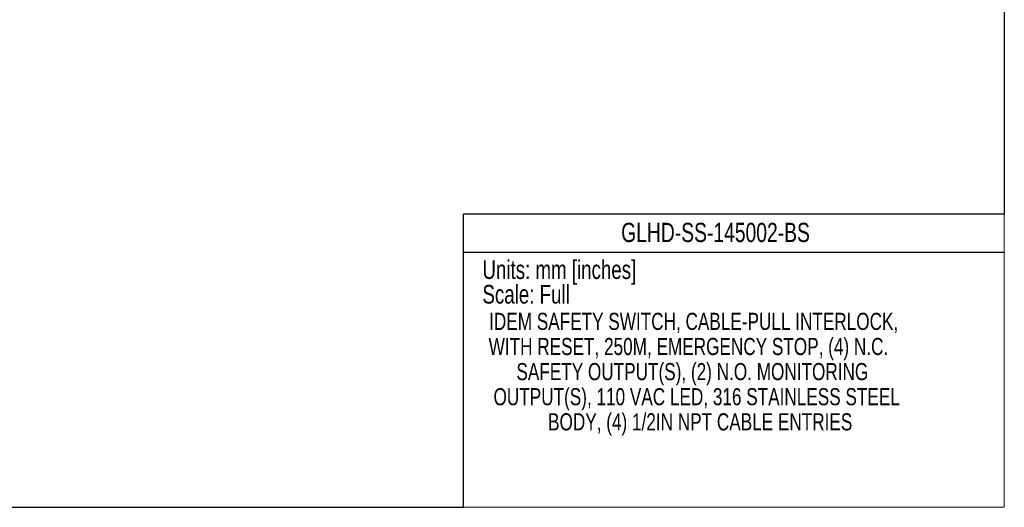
# Model space of a CAD drawing. Header units: millimetres. Extents: x 0 to 864, y 0 to 559.
# Tile 6 of 13: x 437 to 864, y 0 to 211. Entities that reach past the tile are written whole.
import ezdxf
from ezdxf.enums import TextEntityAlignment as Align

# ---------------------------------------------------------------- set-up
doc = ezdxf.new("R2010")
doc.units = ezdxf.units.MM
doc.layers.add('SLD-DEFPOINTS', color=7, linetype='Continuous')
doc.layers.add('TEXT', color=140, linetype='Continuous')
doc.styles.add('SLDTEXTSTYLE0', font='TXT', dxfattribs={"width": 0.75})

# ---------------------------------------------------------------- blocks, each defined once
blk = doc.blocks.new('SW_NOTE_0')
at = {"layer": 'TEXT', "color": 0, "insert": (0, 10.41), "char_height": 8.0747, "attachment_point": 1, "style": 'SLDTEXTSTYLE0'}
blk.add_mtext('Units: mm [inches]', dxfattribs=at)
blk = doc.blocks.new('SW_NOTE_0_1')
at = {"layer": 'TEXT', "color": 0, "insert": (0, 10.41), "char_height": 8.0747, "attachment_point": 1, "style": 'SLDTEXTSTYLE0'}
blk.add_mtext('Scale: Full', dxfattribs=at)
blk = doc.blocks.new('Block1')
at = {"color": 140, "linetype": 'Continuous', "lineweight": 18}
for q in [(863.6, 127), (629.41, 0)]:
    blk.add_line((863.6, 0), q, dxfattribs=at)
at = {"layer": 'TEXT'}
for p, q in [((863.6, 127), (629.41, 127)), ((629.41, 0), (629.41, 127)), ((629.41, 110.49), (863.6, 110.49))]:
    blk.add_line(p, q, dxfattribs=at)
at = {"layer": 'TEXT', "color": 140}
for name, p in [('SW_NOTE_0', (637.62, 96.57)), ('SW_NOTE_0_1', (637.62, 85.9))]:
    blk.add_blockref(name, p, dxfattribs=at)
at = {"layer": 'TEXT', "color": 140, "style": 'SLDTEXTSTYLE0', "width": 0.75}
for tag, height, p in [('AUTOATTR0', 8.33, (697.69, 112.4)), ('AUTOATTR1_0', 7.41, (640.51, 74.61)), ('AUTOATTR1_1', 7.41, (640.32, 63.73)), ('AUTOATTR1_2', 7.41, (652.34, 52.85)), ('AUTOATTR1_3', 7.41, (642.41, 41.98)), ('AUTOATTR1_4', 7.41, (666.04, 31.1))]:
    blk.add_attdef(tag, text='', height=height, dxfattribs=at).set_placement(p, align=Align.BOTTOM_LEFT)

msp = doc.modelspace()

# ---------------------------------------------------------------- linework, layer by layer
at = {"layer": 'SLD-DEFPOINTS'}
for p, q in [((863.6, 558.8), (863.6, 127)), ((0, 0), (629.41, 0))]:
    msp.add_line(p, q, dxfattribs=at)

# ---------------------------------------------------------------- block references
at = {"color": 7, "linetype": 'Continuous'}
msp.add_blockref('Block1', (0, 0), dxfattribs=at).add_auto_attribs({'AUTOATTR0': 'GLHD-SS-145002-BS', 'AUTOATTR1_0': 'IDEM SAFETY SWITCH, CABLE-PULL INTERLOCK, ', 'AUTOATTR1_1': 'WITH RESET, 250M, EMERGENCY STOP, (4) N.C. ', 'AUTOATTR1_2': 'SAFETY OUTPUT(S), (2) N.O. MONITORING ', 'AUTOATTR1_3': 'OUTPUT(S), 110 VAC LED, 316 STAINLESS STEEL ', 'AUTOATTR1_4': 'BODY, (4) 1/2IN NPT CABLE ENTRIES'})

doc.saveas('drawing.dxf')
